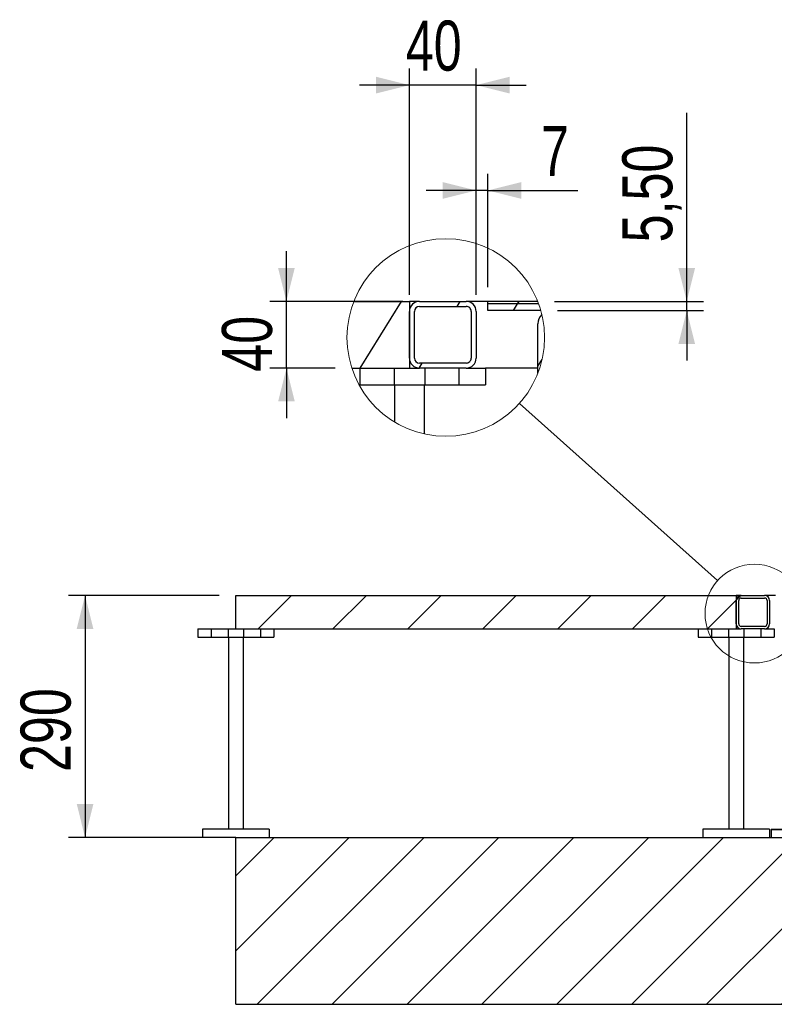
# Model space of a CAD drawing. Header units: millimetres. Extents: x 5 to 415, y 5 to 292.
# Tile 32 of 35: x 237 to 283, y 180 to 239. Entities that reach past the tile are written whole.
import ezdxf

# ---------------------------------------------------------------- set-up
doc = ezdxf.new("R2010")
doc.units = ezdxf.units.MM
doc.layers.add('COTES', color=1, linetype='Continuous')
doc.layers.add('TRAIT-FINS', color=9, linetype='Continuous')
doc.layers.add('TRAIT-FORT', color=4, linetype='Continuous', lineweight=25)
doc.styles.add('SLDTEXTSTYLE0', font='TXT', dxfattribs={"width": 0.75})
doc.dimstyles.new('SLDDIMSTYLE0', dxfattribs={"dimtxt": 3, "dimasz": 2, "dimexe": 0, "dimexo": 0.0625, "dimgap": 0.75, "dimtad": 1, "dimlfac": 20, "dimrnd": 1e-09, "dimzin": 12, "dimdsep": 46, "dimtxsty": 'SLDTEXTSTYLE0', "dimsah": 1, "dimcen": 0.09, "dimadec": 0, "dimazin": 3, "dimtfac": 1, "dimtofl": 0, "dimtmove": 0, "dimatfit": 3, "dimfxl": 1, "dimfrac": 2, "dimtolj": 1, "dimtzin": 12, "dimarcsym": 0})
doc.dimstyles.new('SLDDIMSTYLE1', dxfattribs={"dimtxt": 0.18, "dimasz": 2, "dimexe": 0, "dimexo": 0.0625, "dimgap": 0, "dimtad": 0, "dimtih": 1, "dimtoh": 1, "dimdec": 0, "dimrnd": 1e-09, "dimzin": 0, "dimdsep": 46, "dimtxsty": 'Standard', "dimblk1": 'NONE', "dimblk2": 'NONE', "dimsah": 1, "dimcen": 0.09, "dimadec": 0, "dimazin": 0, "dimtfac": 2, "dimtdec": 0, "dimtofl": 0, "dimtmove": 0, "dimatfit": 3, "dimldrblk": 'NONE', "dimfxl": 1, "dimfrac": 2, "dimtolj": 1, "dimtzin": 0, "dimarcsym": 0})
doc.dimstyles.new('SLDDIMSTYLE2', dxfattribs={"dimtxt": 3, "dimasz": 2, "dimexe": 0, "dimexo": 0.0625, "dimgap": 0.75, "dimtad": 1, "dimlfac": 10, "dimrnd": 1e-09, "dimzin": 12, "dimdsep": 46, "dimtxsty": 'SLDTEXTSTYLE0', "dimsah": 1, "dimcen": 0.09, "dimadec": 0, "dimazin": 3, "dimtfac": 1, "dimtmove": 0, "dimatfit": 0, "dimfxl": 1, "dimfrac": 2, "dimtolj": 1, "dimtzin": 12, "dimarcsym": 0})

# ---------------------------------------------------------------- blocks, each defined once
blk = doc.blocks.new('_D_10')
at = {"layer": 'COTES', "color": 1, "transparency": 16777216}
for p, q in [((249.413, 204.354), (240.372, 204.354)), ((241.372, 204.354), (241.372, 189.854)), ((249.413, 189.854), (240.372, 189.854))]:
    blk.add_line(p, q, dxfattribs=at)
for points in [[(241.372, 204.354), (240.872, 202.354), (241.872, 202.354)], [(241.372, 189.854), (241.872, 191.854), (240.872, 191.854)]]:
    blk.add_solid(points, dxfattribs=at)
at = {"layer": 'COTES', "color": 1, "transparency": 16777216, "insert": (237.505, 193.779), "char_height": 3, "attachment_point": 1, "rotation": 90, "style": 'SLDTEXTSTYLE0'}
blk.add_mtext('290', dxfattribs=at)
blk = doc.blocks.new('_None')
blk = doc.blocks.new('SW_HATCH_0')
at = {"layer": 'TRAIT-FINS', "color": 0}
for p, q in [((0, 0), (2.469, 4)), ((5.81, 3.7), (5.995, 4)), ((9.181, 3.45), (9.428, 3.85)), ((9.428, 3.85), (9.521, 4)), ((3.526, 0), (3.711, 0.3)), ((10.646, 0.111), (10.898, 0.52))]:
    blk.add_line(p, q, dxfattribs=at)
blk = doc.blocks.new('_D_11')
at = {"layer": 'COTES', "color": 1, "transparency": 16777216}
for p, q in [((260.819, 222.383), (260.819, 235.944)), ((264.819, 222.383), (264.819, 235.944)), ((260.819, 234.944), (257.819, 234.944)), ((264.819, 234.944), (260.819, 234.944)), ((264.819, 234.944), (267.819, 234.944))]:
    blk.add_line(p, q, dxfattribs=at)
for points in [[(260.819, 234.944), (258.819, 235.444), (258.819, 234.444)], [(264.819, 234.944), (266.819, 234.444), (266.819, 235.444)]]:
    blk.add_solid(points, dxfattribs=at)
at = {"layer": 'COTES', "color": 1, "transparency": 16777216, "insert": (260.603, 238.811), "char_height": 3, "attachment_point": 1, "style": 'SLDTEXTSTYLE0'}
blk.add_mtext('40', dxfattribs=at)
blk = doc.blocks.new('_D_12')
at = {"layer": 'COTES', "color": 1, "transparency": 16777216}
for p, q in [((253.445, 221.983), (253.445, 224.983)), ((260.419, 221.983), (252.445, 221.983)), ((253.445, 217.983), (253.445, 221.983)), ((256.367, 217.983), (252.445, 217.983)), ((253.445, 217.983), (253.445, 214.983))]:
    blk.add_line(p, q, dxfattribs=at)
for points in [[(253.445, 221.983), (253.945, 223.983), (252.945, 223.983)], [(253.445, 217.983), (252.945, 215.983), (253.945, 215.983)]]:
    blk.add_solid(points, dxfattribs=at)
at = {"layer": 'COTES', "color": 1, "transparency": 16777216, "insert": (249.577, 217.767), "char_height": 3, "attachment_point": 1, "rotation": 90, "style": 'SLDTEXTSTYLE0'}
blk.add_mtext('40', dxfattribs=at)
blk = doc.blocks.new('_D_13')
at = {"layer": 'COTES', "color": 1, "transparency": 16777216}
for p, q in [((264.819, 222.383), (264.819, 229.629)), ((265.519, 222.833), (265.519, 229.629)), ((264.819, 228.629), (261.819, 228.629)), ((265.519, 228.629), (264.819, 228.629)), ((265.519, 228.629), (270.92, 228.629))]:
    blk.add_line(p, q, dxfattribs=at)
for points in [[(264.819, 228.629), (262.819, 229.129), (262.819, 228.129)], [(265.519, 228.629), (267.519, 228.129), (267.519, 229.129)]]:
    blk.add_solid(points, dxfattribs=at)
at = {"layer": 'COTES', "color": 1, "transparency": 16777216, "insert": (268.703, 232.496), "char_height": 3, "attachment_point": 1, "style": 'SLDTEXTSTYLE0'}
blk.add_mtext('7', dxfattribs=at)
blk = doc.blocks.new('_D_14')
at = {"layer": 'COTES', "color": 1, "transparency": 16777216}
for p, q in [((277.445, 221.983), (277.445, 233.278)), ((269.509, 221.983), (278.445, 221.983)), ((277.445, 221.433), (277.445, 221.983)), ((269.695, 221.433), (278.445, 221.433)), ((277.445, 221.433), (277.445, 218.433))]:
    blk.add_line(p, q, dxfattribs=at)
for points in [[(277.445, 221.983), (277.945, 223.983), (276.945, 223.983)], [(277.445, 221.433), (276.945, 219.433), (277.945, 219.433)]]:
    blk.add_solid(points, dxfattribs=at)
at = {"layer": 'COTES', "color": 1, "transparency": 16777216, "insert": (273.578, 225.519), "char_height": 3, "attachment_point": 1, "rotation": 90, "style": 'SLDTEXTSTYLE0'}
blk.add_mtext('5,50', dxfattribs=at)

msp = doc.modelspace()

# ---------------------------------------------------------------- hatches: boundary and pattern name
at = {"layer": 'TRAIT-FINS'}
h = msp.add_hatch(dxfattribs=at)
h.set_pattern_fill('ANSI31', color=9, style=0)
h.paths.add_polyline_path([(250.41269, 204.35436), (250.41269, 202.35436), (280.41269, 202.35436), (280.41269, 204.35436)], flags=0)
h = msp.add_hatch(dxfattribs=at)
h.set_pattern_fill('ANSI31', color=9, angle=3e-322, style=0)
edge = h.paths.add_edge_path(flags=0)
edge.add_arc((282.11269, 204.05436), 0.3, 0, 90)
edge.add_line((282.11269, 204.35436), (280.71269, 204.35436))
edge.add_arc((280.71269, 204.05436), 0.3, 90, 180)
edge.add_line((280.41269, 204.05436), (280.41269, 202.65436))
edge.add_arc((280.71269, 202.65436), 0.3, 180, 270)
edge.add_line((280.71269, 202.35436), (282.11269, 202.35436))
edge.add_arc((282.11269, 202.65436), 0.3, 270, 360)
edge.add_line((282.41269, 202.65436), (282.41269, 204.05436))
edge = h.paths.add_edge_path(flags=0)
edge.add_line((280.71269, 204.20436), (282.11269, 204.20436))
edge.add_arc((282.11269, 204.05436), 0.15, 0, 90, ccw=False)
edge.add_line((282.26269, 204.05436), (282.26269, 202.65436))
edge.add_arc((282.11269, 202.65436), 0.15, 270, 360, ccw=False)
edge.add_line((282.11269, 202.50436), (280.71269, 202.50436))
edge.add_arc((280.71269, 202.65436), 0.15, 180, 270, ccw=False)
edge.add_line((280.56269, 202.65436), (280.56269, 204.05436))
edge.add_arc((280.71269, 204.05436), 0.15, 90, 180, ccw=False)
h = msp.add_hatch(dxfattribs=at)
h.set_pattern_fill('ANSI31', color=9, style=0)
h.paths.add_polyline_path([(250.41269, 189.85436), (250.41269, 179.85436), (370.41269, 179.85436), (370.41269, 189.85436)], flags=0)

# ---------------------------------------------------------------- linework, layer by layer
at = {"color": 7, "linetype": 'Continuous', "lineweight": 18}
for centre, radius in [((262.99741, 219.81764), 5.92194), ((281.50172, 203.2713), 2.96097)]:
    msp.add_circle(centre, radius, dxfattribs=at)
at = {"layer": 'TRAIT-FORT', "color": 4, "linetype": 'Continuous', "lineweight": 25}
for p, q in [((257.48585, 221.98331), (260.81935, 221.98331)), ((260.81935, 221.98331), (260.81935, 217.98331)), ((261.41935, 221.98331), (260.81935, 221.98331)), ((261.41935, 221.98331), (264.21935, 221.98331)), ((265.51935, 221.98331), (264.21935, 221.98331)), ((268.50897, 221.98331), (265.51935, 221.98331)), ((265.51935, 221.83331), (265.51935, 221.98331)), ((260.81935, 218.58331), (260.81935, 221.38331)), ((261.11935, 218.58331), (261.11935, 221.38331)), ((261.41935, 221.68331), (264.21935, 221.68331)), ((264.51935, 221.38331), (264.51935, 218.58331)), ((264.81935, 221.38331), (264.81935, 218.58331)), ((268.56559, 221.83331), (265.51935, 221.83331)), ((265.51935, 221.43331), (265.51935, 221.83331)), ((268.69456, 221.43331), (265.51935, 221.43331)), ((268.51935, 217.67766), (268.51935, 220.63331)), ((257.36658, 217.98331), (260.81935, 217.98331)), ((257.85435, 217.98331), (257.85435, 216.98331)), ((259.90435, 217.98331), (259.90435, 216.98331)), ((260.81935, 217.98331), (261.41935, 217.98331)), ((264.21935, 218.28331), (261.41935, 218.28331)), ((264.21935, 217.98331), (261.41935, 217.98331)), ((261.73435, 217.98331), (261.73435, 216.98331)), ((263.78435, 217.98331), (263.78435, 216.98331)), ((264.21935, 217.98331), (265.38435, 217.98331)), ((268.51935, 217.98331), (265.38435, 217.98331)), ((265.38435, 217.98331), (265.38435, 216.98331)), ((257.79755, 216.98331), (257.85435, 216.98331)), ((257.85435, 216.98331), (259.90435, 216.98331)), ((259.90435, 216.98331), (261.73435, 216.98331)), ((259.91711, 216.98331), (259.91711, 214.7594)), ((261.72159, 214.03431), (261.72159, 216.98331)), ((261.73435, 216.98331), (263.78435, 216.98331)), ((263.78435, 216.98331), (265.38435, 216.98331)), ((250.41269, 204.35436), (280.41269, 204.35436)), ((250.41269, 202.35436), (250.41269, 204.35436)), ((280.41269, 204.35436), (280.41269, 202.35436)), ((280.71269, 204.35436), (280.41269, 204.35436)), ((280.71269, 204.35436), (282.11269, 204.35436)), ((280.71269, 204.20436), (282.11269, 204.20436)), ((282.76269, 204.35436), (282.11269, 204.35436)), ((280.41269, 202.65436), (280.41269, 204.05436)), ((280.56269, 202.65436), (280.56269, 204.05436)), ((282.26269, 204.05436), (282.26269, 202.65436)), ((282.41269, 204.05436), (282.41269, 202.65436)), ((282.11269, 202.50436), (280.71269, 202.50436)), ((248.13019, 202.35436), (248.13019, 201.85436)), ((248.13019, 202.35436), (248.93019, 202.35436)), ((248.13019, 201.85436), (248.93019, 201.85436)), ((248.93019, 202.35436), (248.93019, 201.85436)), ((248.93019, 202.35436), (249.95519, 202.35436)), ((248.93019, 201.85436), (249.95519, 201.85436)), ((249.95519, 202.35436), (249.95519, 201.85436)), ((249.95519, 202.35436), (250.41269, 202.35436)), ((249.95519, 201.85436), (250.87019, 201.85436)), ((249.96157, 201.85436), (249.96157, 190.35436)), ((250.41269, 202.35436), (280.41269, 202.35436)), ((250.86381, 190.35436), (250.86381, 201.85436)), ((250.87019, 202.35436), (250.87019, 201.85436)), ((250.87019, 201.85436), (251.89519, 201.85436)), ((251.89519, 202.35436), (251.89519, 201.85436)), ((251.89519, 201.85436), (252.69519, 201.85436)), ((252.69519, 202.35436), (252.69519, 201.85436)), ((278.13019, 202.35436), (278.13019, 201.85436)), ((278.13019, 201.85436), (278.93019, 201.85436)), ((278.93019, 202.35436), (278.93019, 201.85436)), ((278.93019, 201.85436), (279.95519, 201.85436)), ((279.95519, 202.35436), (279.95519, 201.85436)), ((279.95519, 201.85436), (280.87019, 201.85436)), ((279.96157, 201.85436), (279.96157, 190.35436)), ((280.41269, 202.35436), (280.71269, 202.35436)), ((282.11269, 202.35436), (280.71269, 202.35436)), ((280.86381, 190.35436), (280.86381, 201.85436)), ((280.87019, 202.35436), (280.87019, 201.85436)), ((280.87019, 201.85436), (281.89519, 201.85436)), ((281.89519, 202.35436), (281.89519, 201.85436)), ((281.89519, 201.85436), (282.69519, 201.85436)), ((282.11269, 202.35436), (282.69519, 202.35436)), ((282.69519, 202.35436), (282.69519, 201.85436)), ((248.41269, 190.35436), (248.41269, 189.85436)), ((248.91269, 190.35436), (248.41269, 190.35436)), ((251.91269, 190.35436), (248.91269, 190.35436)), ((252.41269, 190.35436), (251.91269, 190.35436)), ((252.41269, 190.35436), (252.41269, 189.85436)), ((278.41269, 190.35436), (278.41269, 189.85436)), ((278.91269, 190.35436), (278.41269, 190.35436)), ((281.91269, 190.35436), (278.91269, 190.35436)), ((282.41269, 190.35436), (281.91269, 190.35436)), ((282.41269, 190.35436), (282.41269, 189.85436)), ((282.56269, 190.35436), (282.51269, 190.30436)), ((282.51269, 190.30436), (282.51269, 189.85436)), ((289.99737, 190.30436), (282.51269, 190.30436)), ((282.56269, 190.35436), (289.94757, 190.35436)), ((248.91269, 189.85436), (248.41269, 189.85436)), ((250.41269, 189.85436), (248.91269, 189.85436)), ((250.41269, 189.85436), (370.41269, 189.85436)), ((250.41269, 179.85436), (250.41269, 189.85436)), ((250.41269, 179.85436), (370.41269, 179.85436))]:
    msp.add_line(p, q, dxfattribs=at)
for centre, radius, start, end in [((261.41936, 221.3833), 0.60001, 90.0003829, 179.9990479), ((264.21934, 221.3833), 0.60001, 0.0009521, 89.9990479), ((261.41935, 221.3833), 0.3, 90.0003829, 179.9984787), ((264.21935, 221.38331), 0.29999, 359.9995779, 90.0004221), ((269.31789, 220.63359), 0.79854, 134.769287, 180.0201432), ((261.41936, 218.58331), 0.60001, 180.0003829, 269.9996171), ((261.41935, 218.58331), 0.3, 180.0003829, 269.9996171), ((264.21934, 218.58331), 0.60001, 270.0009521, 359.9996171), ((264.21935, 218.5833), 0.29999, 269.9995779, 0.0015604), ((280.71269, 204.05436), 0.3, 90, 180), ((280.71269, 204.05436), 0.15, 90, 180), ((282.11269, 204.05436), 0.3, 0, 90), ((282.11269, 204.05436), 0.15, 0, 90), ((280.71269, 202.65436), 0.3, 180, 270), ((280.71269, 202.65436), 0.15, 180, 270), ((282.11269, 202.65436), 0.3, 270, 0), ((282.11269, 202.65436), 0.15, 270, 0)]:
    msp.add_arc(centre, radius, start, end, dxfattribs=at)

# ---------------------------------------------------------------- block references
at = {"layer": 'TRAIT-FINS', "color": 9}
msp.add_blockref('SW_HATCH_0', (257.87363, 217.98331), dxfattribs=at)

# ---------------------------------------------------------------- dimensions: what is measured, and where the dimension line sits
at = {"layer": 'COTES', "color": 1}
for base, p1, p2, picture, middle in [((260.81935, 234.94356), (264.81935, 221.38331), (260.81935, 221.38331), '_D_11', (262.81935, 234.94356)), ((264.81935, 228.62921), (265.51935, 221.83331), (264.81935, 221.38331), '_D_13', (269.81154, 228.62921))]:
    dim = msp.add_linear_dim(base=base, p1=p1, p2=p2, dimstyle='SLDDIMSTYLE2', dxfattribs=at)
    dim.commit()
    dim.dimension.update_dxf_attribs({"geometry": picture, "text_midpoint": middle, "dimtype": 160})
for base, p1, p2, dimstyle, picture, middle in [((277.44474, 221.98331), (268.69456, 221.43331), (268.50897, 221.98331), 'SLDDIMSTYLE2', '_D_14', (277.44474, 229.39857)), ((253.44461, 221.98331), (257.36658, 217.98331), (261.41935, 221.98331), 'SLDDIMSTYLE2', '_D_12', (253.44461, 219.98331)), ((241.37222, 189.85436), (250.41269, 204.35436), (250.41269, 189.85436), 'SLDDIMSTYLE0', '_D_10', (241.37222, 197.10436))]:
    dim = msp.add_linear_dim(base=base, p1=p1, p2=p2, angle=90, dimstyle=dimstyle, dxfattribs=at)
    dim.commit()
    dim.dimension.update_dxf_attribs({"geometry": picture, "text_midpoint": middle, "dimtype": 160})

# ---------------------------------------------------------------- leaders
at = {"color": 7, "linetype": 'Continuous', "lineweight": 18, "has_arrowhead": 0}
msp.add_leader([(267.41194, 215.86987), (279.29445, 205.24496)], dimstyle='SLDDIMSTYLE1', dxfattribs=at)

doc.saveas('drawing.dxf')
